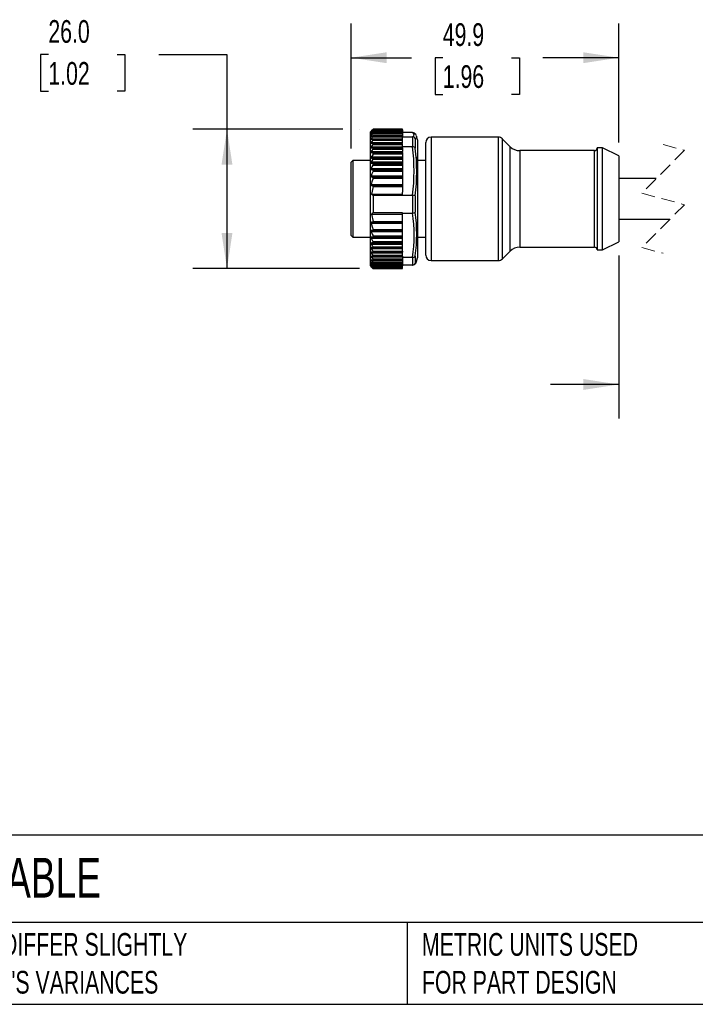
# Model space of a CAD drawing. Header units: millimetres. Extents: x 13 to 546, y 13 to 419.
# Tile 2 of 7: x 139 to 265, y 13 to 196. Entities that reach past the tile are written whole.
import ezdxf

# ---------------------------------------------------------------- set-up
doc = ezdxf.new("R2010")
doc.units = ezdxf.units.MM
doc.header["$LTSCALE"] = 2
doc.linetypes.add('SLD-Dashed', pattern=[1.905, 1.27, -0.635])
doc.linetypes.add('SLD-Solid', pattern=[0])
doc.layers.add('DIMENSIONS', color=140, linetype='SLD-Solid', lineweight=25)
doc.layers.add('TEXT', color=140, linetype='SLD-Solid', lineweight=25)
doc.styles.add('SLDTEXTSTYLE0', font='TXT', dxfattribs={"width": 0.7})
doc.dimstyles.new('SLDDIMSTYLE0', dxfattribs={"dimtxt": 4.316016, "dimasz": 6.604, "dimexe": 0, "dimexo": 0.0625, "dimgap": 1.079004, "dimtad": 0, "dimtih": 1, "dimtoh": 1, "dimdec": 1, "dimrnd": 1e-09, "dimzin": 12, "dimdsep": 46, "dimtxsty": 'SLDTEXTSTYLE0', "dimsah": 1, "dimcen": 0.09, "dimadec": 0, "dimazin": 3, "dimtfac": 1, "dimtdec": 1, "dimtofl": 0, "dimtmove": 0, "dimatfit": 3, "dimfxl": 0, "dimfrac": 2, "dimtolj": 1, "dimtzin": 12, "dimarcsym": 0})
doc.dimstyles.new('SLDDIMSTYLE1', dxfattribs={"dimtxt": 4.316016, "dimasz": 6.604, "dimexe": 0, "dimexo": 0.0625, "dimgap": 1.079004, "dimtad": 0, "dimtih": 1, "dimtoh": 1, "dimdec": 1, "dimrnd": 1e-09, "dimzin": 12, "dimdsep": 46, "dimtxsty": 'SLDTEXTSTYLE0', "dimsah": 1, "dimcen": 0.09, "dimadec": 0, "dimazin": 3, "dimtfac": 1, "dimtdec": 1, "dimtmove": 0, "dimatfit": 0, "dimfxl": 0, "dimfrac": 2, "dimtolj": 1, "dimtzin": 12, "dimarcsym": 0})
doc.dimstyles.new('SLDDIMSTYLE2', dxfattribs={"dimtxt": 4.316016, "dimasz": 6.604, "dimexe": 0, "dimexo": 0.0625, "dimgap": 1.079004, "dimtad": 0, "dimtih": 1, "dimtoh": 1, "dimdec": 1, "dimrnd": 1e-09, "dimzin": 4, "dimdsep": 46, "dimtxsty": 'SLDTEXTSTYLE0', "dimsah": 1, "dimcen": 0.09, "dimadec": 0, "dimazin": 1, "dimtfac": 1, "dimtdec": 1, "dimtofl": 0, "dimtmove": 0, "dimatfit": 3, "dimfxl": 0, "dimfrac": 2, "dimtolj": 1, "dimtzin": 12, "dimarcsym": 0})

# ---------------------------------------------------------------- blocks, each defined once
blk = doc.blocks.new('_D')
at = {"layer": 'DIMENSIONS'}
for p, q in [((200.5, 172.28), (200.5, 195.57)), ((250.4, 173.43), (250.4, 195.57)), ((200.5, 189.22), (211.75, 189.22)), ((217.59, 189.22), (216.15, 189.22)), ((216.15, 189.22), (216.15, 182.36)), ((230.42, 189.22), (231.87, 189.22)), ((231.87, 189.22), (231.87, 182.36)), ((250.4, 189.22), (236.27, 189.22)), ((216.15, 182.36), (217.59, 182.36)), ((231.87, 182.36), (230.42, 182.36))]:
    blk.add_line(p, q, dxfattribs=at)
for points in [[(200.5, 189.22), (207.11, 188.2), (207.11, 190.23)], [(250.4, 189.22), (243.8, 190.23), (243.8, 188.2)]]:
    blk.add_solid(points, dxfattribs=at)
at = {"layer": 'DIMENSIONS', "char_height": 4.233, "attachment_point": 1, "style": 'SLDTEXTSTYLE0'}
for s, insert in [('49.9', (217.59, 195.64)), ('1.96', (217.59, 187.82))]:
    blk.add_mtext(s, dxfattribs=dict(at, insert=insert))
blk = doc.blocks.new('_D_2')
at = {"layer": 'DIMENSIONS'}
for p, q in [((250.4, 152.35), (250.4, 121.93)), ((279.66, 152.35), (279.66, 121.93)), ((250.4, 128.28), (237.7, 128.28)), ((279.66, 128.28), (300.51, 128.28))]:
    blk.add_line(p, q, dxfattribs=at)
for points in [[(250.4, 128.28), (243.8, 129.3), (243.8, 127.27)], [(279.66, 128.28), (286.27, 127.27), (286.27, 129.3)]]:
    blk.add_solid(points, dxfattribs=at)
at = {"layer": 'DIMENSIONS', "char_height": 4.233, "attachment_point": 1, "style": 'SLDTEXTSTYLE0'}
for s, insert in [('3.0M', (305.03, 133.74)), ('[9.8FT]', (301.48, 126.88))]:
    blk.add_mtext(s, dxfattribs=dict(at, insert=insert))
blk = doc.blocks.new('_D_4')
at = {"layer": 'DIMENSIONS'}
for p, q in [((144.04, 189.81), (142.59, 189.81)), ((142.59, 189.81), (142.59, 182.95)), ((156.87, 189.81), (158.32, 189.81)), ((158.32, 189.81), (158.32, 182.95)), ((164.65, 189.81), (177.35, 189.81)), ((177.35, 189.81), (177.35, 175.89)), ((142.59, 182.95), (144.04, 182.95)), ((158.32, 182.95), (156.87, 182.95)), ((198.98, 175.89), (171, 175.89)), ((177.35, 175.89), (177.35, 149.89)), ((202.06, 175.89), (202.03, 175.89)), ((202.06, 149.89), (171, 149.89))]:
    blk.add_line(p, q, dxfattribs=at)
for points in [[(177.35, 175.89), (176.33, 169.28), (178.36, 169.28)], [(177.35, 149.89), (178.36, 156.5), (176.33, 156.5)]]:
    blk.add_solid(points, dxfattribs=at)
at = {"layer": 'DIMENSIONS', "char_height": 4.233, "attachment_point": 1, "style": 'SLDTEXTSTYLE0'}
for s, insert in [('26.0', (144.04, 196.23)), ('1.02', (144.04, 188.41))]:
    blk.add_mtext(s, dxfattribs=dict(at, insert=insert))

msp = doc.modelspace()

# ---------------------------------------------------------------- linework, layer by layer
for p, q in [((204.45, 175.74), (204.1, 175.39)), ((204.1, 150.39), (204.1, 175.39)), ((204.25, 175.51), (204.27, 175.51)), ((204.25, 175.35), (204.31, 175.35)), ((204.25, 175.06), (204.37, 175.06)), ((204.25, 174.63), (204.46, 174.63)), ((204.45, 175.74), (204.55, 175.83)), ((204.55, 175.82), (210.1, 175.82)), ((204.55, 175.7), (210.1, 175.7)), ((204.55, 175.43), (210.1, 175.43)), ((204.55, 175.17), (204.58, 175.18)), ((204.55, 175.03), (210.1, 175.03)), ((204.55, 174.49), (210.1, 174.49)), ((210.1, 174.68), (204.58, 174.68)), ((210.1, 175.19), (204.59, 175.19)), ((204.6, 175.89), (204.6, 175.88)), ((210.1, 175.89), (204.6, 175.89)), ((210.1, 175.88), (204.6, 175.88)), ((210.1, 175.79), (204.6, 175.79)), ((204.6, 175.79), (204.6, 175.77)), ((210.1, 175.79), (204.6, 175.79)), ((210.1, 175.77), (204.6, 175.77)), ((210.1, 175.56), (204.6, 175.56)), ((204.6, 175.55), (204.6, 175.52)), ((210.1, 175.55), (204.6, 175.55)), ((210.1, 175.52), (204.6, 175.52)), ((204.6, 175.17), (204.6, 175.13)), ((210.1, 175.17), (204.6, 175.17)), ((210.1, 175.13), (204.6, 175.13)), ((204.6, 174.66), (204.6, 174.6)), ((210.1, 174.66), (204.6, 174.66)), ((210.1, 174.6), (204.6, 174.6)), ((210.1, 175.89), (210.1, 175.88)), ((210.1, 175.82), (210.1, 175.88)), ((210.1, 175.79), (210.1, 175.82)), ((210.1, 175.79), (210.1, 175.77)), ((210.1, 175.79), (210.1, 175.79)), ((210.1, 175.77), (210.1, 175.7)), ((210.1, 175.7), (210.1, 175.56)), ((210.1, 175.56), (210.1, 175.55)), ((210.1, 175.55), (210.1, 175.52)), ((210.1, 175.52), (210.1, 175.43)), ((210.1, 175.43), (210.1, 175.19)), ((211.97, 175.24), (210.1, 175.24)), ((210.1, 175.19), (210.1, 175.17)), ((210.1, 175.17), (210.1, 175.13)), ((210.1, 175.13), (210.1, 175.03)), ((210.1, 175.03), (210.1, 174.68)), ((210.1, 174.68), (210.1, 174.66)), ((210.1, 174.66), (210.1, 174.6)), ((210.1, 174.6), (210.1, 174.49)), ((210.1, 174.49), (210.1, 174.48)), ((210.1, 174.47), (210.1, 174.48)), ((210.1, 174.02), (210.1, 174.47)), ((210.1, 174.47), (211.97, 174.47)), ((211.98, 172.58), (211.98, 174.47)), ((212.7, 174.56), (212.7, 174.55)), ((212.72, 174.55), (212.71, 174.57)), ((212.9, 173.89), (212.72, 174.56)), ((204.25, 174.08), (210.1, 174.08)), ((204.25, 173.4), (210.1, 173.4)), ((204.25, 172.61), (210.1, 172.61)), ((204.55, 173.83), (210.1, 173.83)), ((204.55, 173.05), (210.1, 173.05)), ((210.1, 173.3), (204.56, 173.3)), ((210.1, 174.05), (204.57, 174.05)), ((204.6, 174.02), (204.6, 173.95)), ((210.1, 174.02), (204.6, 174.02)), ((210.1, 173.95), (204.6, 173.95)), ((204.6, 173.26), (204.6, 173.17)), ((210.1, 173.26), (204.6, 173.26)), ((210.1, 173.17), (204.6, 173.17)), ((210.1, 173.26), (210.1, 173.95)), ((210.1, 172.58), (210.1, 173.17)), ((212.47, 174.09), (212.47, 172.37)), ((212.9, 173.89), (212.9, 151.89)), ((214.4, 152.39), (214.4, 173.39)), ((227.99, 174.39), (215.4, 174.39)), ((215.4, 174.39), (215.4, 151.39)), ((227.99, 151.39), (227.99, 174.39)), ((230.17, 172.62), (228.69, 174.1)), ((228.69, 174.1), (228.69, 151.68)), ((230.17, 153.16), (230.17, 172.62)), ((204.25, 171.71), (210.1, 171.71)), ((204.25, 171.52), (210.1, 171.52)), ((204.55, 172.44), (210.1, 172.44)), ((204.55, 172.15), (210.1, 172.15)), ((204.55, 171.47), (210.1, 171.47)), ((204.6, 172.38), (204.6, 172.29)), ((210.1, 172.38), (204.6, 172.38)), ((210.1, 172.29), (204.6, 172.29)), ((204.6, 171.4), (204.6, 171.23)), ((210.1, 171.4), (204.6, 171.4)), ((210.1, 171.23), (204.6, 171.23)), ((210.1, 172.44), (210.1, 172.58)), ((211.97, 172.58), (210.1, 172.58)), ((210.1, 172.44), (210.1, 172.38)), ((210.1, 172.38), (210.1, 172.29)), ((210.1, 172.29), (210.1, 172.15)), ((210.1, 172.15), (210.1, 171.74)), ((210.1, 171.55), (210.1, 171.74)), ((210.1, 171.55), (210.1, 171.52)), ((210.1, 171.52), (210.1, 171.47)), ((210.1, 171.47), (210.1, 171.4)), ((210.1, 171.4), (210.1, 171.23)), ((210.1, 171.23), (210.1, 170.73)), ((245.9, 171.89), (231.94, 171.89)), ((231.94, 171.89), (231.94, 154.97)), ((245.9, 154.97), (245.9, 171.89)), ((247.4, 172.39), (246.4, 172.39)), ((246.4, 172.39), (246.4, 154.53)), ((250.4, 170.89), (247.4, 172.39)), ((247.4, 154.53), (247.4, 172.39)), ((250.4, 170.89), (250.4, 155.85)), ((200.8, 170.04), (200.5, 169.74)), ((200.5, 156.04), (200.5, 169.74)), ((204.1, 170.04), (200.8, 170.04)), ((200.8, 170.04), (200.8, 155.74)), ((204.24, 169.77), (210.1, 169.77)), ((204.25, 170.73), (210.1, 170.73)), ((204.25, 169.56), (210.1, 169.56)), ((204.27, 170.51), (210.1, 170.51)), ((204.53, 170.49), (210.1, 170.49)), ((204.55, 169.4), (210.1, 169.4)), ((204.56, 170.27), (210.1, 170.27)), ((204.57, 169.2), (210.1, 169.2)), ((210.1, 170.73), (210.1, 170.51)), ((210.1, 170.51), (210.1, 170.49)), ((210.1, 170.49), (210.1, 170.27)), ((210.1, 170.27), (210.1, 169.77)), ((210.1, 169.77), (210.1, 169.56)), ((210.1, 169.56), (210.1, 169.4)), ((210.1, 169.4), (210.1, 169.2)), ((210.1, 169.2), (210.1, 168.57)), ((212.75, 170.69), (212.75, 170.04)), ((214.4, 170.04), (212.9, 170.04)), ((204.22, 167.22), (210.1, 167.22)), ((204.23, 168.57), (210.1, 168.57)), ((204.26, 168.37), (210.1, 168.37)), ((204.54, 168.24), (210.1, 168.24)), ((204.58, 168.03), (210.1, 168.03)), ((210.1, 168.57), (210.1, 168.37)), ((210.1, 168.37), (210.1, 168.24)), ((210.1, 168.24), (210.1, 168.03)), ((210.1, 168.03), (210.1, 167.22)), ((210.1, 167.22), (210.1, 167.01)), ((204.21, 165.59), (210.1, 165.59)), ((204.29, 167.01), (210.1, 167.01)), ((204.3, 165.39), (210.1, 165.39)), ((204.51, 166.94), (210.1, 166.94)), ((204.55, 165.29), (210.1, 165.29)), ((204.59, 166.74), (210.1, 166.74)), ((210.1, 167.01), (210.1, 166.94)), ((210.1, 166.94), (210.1, 166.74)), ((210.1, 166.74), (210.1, 165.59)), ((210.1, 165.59), (210.1, 165.39)), ((210.1, 165.39), (210.1, 165.29)), ((210.1, 165.29), (210.1, 165.19)), ((257.41, 166.69), (250.4, 166.69)), ((204.6, 165.19), (204.32, 163.8)), ((204.32, 163.8), (210.1, 163.8)), ((204.6, 165.19), (210.1, 165.19)), ((204.6, 163.51), (204.6, 160.3)), ((210.1, 163.51), (204.6, 163.51)), ((210.1, 165.19), (210.1, 164.13)), ((210.1, 163.57), (210.1, 164.13)), ((210.1, 163.57), (210.1, 163.51)), ((210.1, 163.57), (211.97, 163.57)), ((211.98, 160.24), (211.98, 163.57)), ((212.47, 163.45), (212.47, 160.41)), ((204.32, 160.05), (204.6, 158.66)), ((204.32, 160.05), (210.1, 160.05)), ((210.1, 160.3), (204.6, 160.3)), ((210.1, 160.3), (210.1, 160.24)), ((210.1, 160.24), (211.97, 160.24)), ((210.1, 159.72), (210.1, 160.24)), ((204.21, 158.34), (210.1, 158.34)), ((204.3, 158.52), (210.1, 158.52)), ((204.55, 158.57), (210.1, 158.57)), ((204.6, 158.66), (210.1, 158.66)), ((210.1, 158.66), (210.1, 159.72)), ((210.1, 158.57), (210.1, 158.66)), ((210.1, 158.52), (210.1, 158.57)), ((210.1, 158.34), (210.1, 158.52)), ((210.1, 157.19), (210.1, 158.34)), ((250.4, 159.09), (259.96, 159.09)), ((204.22, 156.8), (210.1, 156.8)), ((204.29, 156.98), (210.1, 156.98)), ((204.51, 157.01), (210.1, 157.01)), ((204.59, 157.19), (210.1, 157.19)), ((210.1, 157.01), (210.1, 157.19)), ((210.1, 156.98), (210.1, 157.01)), ((210.1, 156.8), (210.1, 156.98)), ((210.1, 155.99), (210.1, 156.8)), ((200.5, 156.04), (200.8, 155.74)), ((200.8, 155.74), (204.1, 155.74)), ((204.23, 155.55), (210.1, 155.55)), ((204.24, 154.47), (210.1, 154.47)), ((204.25, 154.65), (210.1, 154.65)), ((204.26, 155.73), (210.1, 155.73)), ((204.54, 155.81), (210.1, 155.81)), ((204.55, 154.74), (210.1, 154.74)), ((204.57, 154.92), (210.1, 154.92)), ((204.58, 155.99), (210.1, 155.99)), ((210.1, 155.81), (210.1, 155.99)), ((210.1, 155.73), (210.1, 155.81)), ((210.1, 155.55), (210.1, 155.73)), ((210.1, 154.92), (210.1, 155.55)), ((210.1, 154.74), (210.1, 154.92)), ((210.1, 154.65), (210.1, 154.74)), ((210.1, 154.47), (210.1, 154.65)), ((210.1, 153.96), (210.1, 154.47)), ((212.75, 155.74), (212.75, 155.19)), ((212.9, 155.74), (214.4, 155.74)), ((231.94, 154.97), (231.94, 153.89)), ((245.9, 153.89), (245.9, 154.97)), ((246.4, 154.53), (246.4, 153.39)), ((247.4, 153.39), (250.4, 154.89)), ((247.4, 153.39), (247.4, 154.53)), ((250.4, 155.85), (250.4, 154.89)), ((204.25, 153.62), (210.1, 153.62)), ((210.1, 152.79), (204.25, 152.79)), ((204.54, 153.78), (210.1, 153.78)), ((204.55, 152.93), (210.1, 152.93)), ((204.56, 153.96), (210.1, 153.96)), ((204.6, 153.12), (204.6, 152.97)), ((204.6, 153.12), (210.1, 153.12)), ((210.1, 152.97), (204.6, 152.97)), ((210.1, 153.78), (210.1, 153.96)), ((210.1, 153.62), (210.1, 153.78)), ((210.1, 153.12), (210.1, 153.62)), ((210.1, 153.12), (210.1, 152.97)), ((210.1, 152.93), (210.1, 152.97)), ((210.1, 152.76), (210.1, 152.93)), ((210.1, 152.35), (210.1, 152.76)), ((228.69, 151.68), (230.17, 153.16)), ((231.94, 153.89), (245.9, 153.89)), ((246.4, 153.39), (247.4, 153.39)), ((204.25, 152.19), (204.23, 152.19)), ((210.1, 152.05), (204.25, 152.05)), ((204.54, 151.43), (204.25, 151.43)), ((204.41, 150.93), (204.25, 150.93)), ((204.34, 150.57), (204.25, 150.57)), ((210.1, 152.35), (204.55, 152.35)), ((210.1, 151.62), (204.55, 151.62)), ((210.1, 151.02), (204.55, 151.02)), ((204.57, 152.11), (210.1, 152.11)), ((204.58, 151.42), (210.1, 151.42)), ((204.59, 150.85), (210.1, 150.85)), ((204.6, 152.23), (204.6, 152.15)), ((210.1, 152.23), (204.6, 152.23)), ((210.1, 152.15), (204.6, 152.15)), ((204.6, 151.51), (204.6, 151.44)), ((210.1, 151.51), (204.6, 151.51)), ((210.1, 151.44), (204.6, 151.44)), ((204.6, 150.92), (204.6, 150.86)), ((210.1, 150.92), (204.6, 150.92)), ((210.1, 150.86), (204.6, 150.86)), ((210.1, 152.23), (210.1, 152.35)), ((210.1, 152.23), (210.1, 152.15)), ((210.1, 152.11), (210.1, 152.15)), ((210.1, 151.98), (210.1, 152.11)), ((211.97, 151.98), (210.1, 151.98)), ((210.1, 151.98), (210.1, 151.51)), ((210.1, 151.44), (210.1, 150.92)), ((210.1, 150.86), (210.1, 150.54)), ((211.98, 150.54), (211.98, 151.98)), ((212.47, 152.24), (212.47, 150.92)), ((212.7, 151.22), (212.7, 151.23)), ((212.72, 151.22), (212.9, 151.89)), ((215.4, 151.39), (227.99, 151.39)), ((204.1, 150.39), (204.45, 150.04)), ((204.29, 150.34), (204.25, 150.34)), ((204.26, 150.24), (204.25, 150.24)), ((210.1, 150.54), (204.55, 150.54)), ((210.1, 150.2), (204.55, 150.2)), ((210.1, 150), (204.55, 150)), ((204.58, 149.94), (204.55, 149.94)), ((204.59, 150.4), (210.1, 150.4)), ((204.6, 150.45), (204.6, 150.41)), ((210.1, 150.45), (204.6, 150.45)), ((210.1, 150.41), (204.6, 150.41)), ((204.6, 150.12), (204.6, 150.1)), ((210.1, 150.12), (204.6, 150.12)), ((210.1, 150.1), (204.6, 150.1)), ((204.6, 150.09), (210.1, 150.09)), ((204.6, 149.94), (204.6, 149.93)), ((210.1, 149.94), (204.6, 149.94)), ((210.1, 149.93), (204.6, 149.93)), ((204.6, 149.92), (210.1, 149.92)), ((210.1, 149.89), (204.6, 149.89)), ((211.97, 150.54), (210.1, 150.54)), ((210.1, 150.45), (210.1, 150.54)), ((210.1, 150.45), (210.1, 150.41)), ((210.1, 150.41), (210.1, 150.4)), ((210.1, 150.2), (210.1, 150.4)), ((210.1, 150.12), (210.1, 150.2)), ((210.1, 150.12), (210.1, 150.1)), ((210.1, 150.09), (210.1, 150.1)), ((210.1, 150), (210.1, 150.09)), ((210.1, 149.94), (210.1, 150)), ((210.1, 149.94), (210.1, 149.93)), ((210.1, 149.92), (210.1, 149.93)), ((210.1, 149.89), (210.1, 149.92))]:
    msp.add_line(p, q)
at = {"color": 7, "linetype": 'SLD-Dashed', "lineweight": 18}
for p, q in [((258.68, 173.04), (262.68, 171.96)), ((262.68, 171.96), (254.68, 163.96)), ((254.68, 163.96), (262.68, 161.81)), ((262.68, 161.81), (254.68, 153.81)), ((254.68, 153.81), (258.68, 152.74))]:
    msp.add_line(p, q, dxfattribs=at)
at = {"flags": 128}
for points in [[(204.25, 175.51), (204.22, 175.48), (204.2, 175.46)], [(204.2, 175.45), (204.2, 175.45), (204.21, 175.46), (204.23, 175.47), (204.25, 175.49)], [(204.25, 175.35), (204.22, 175.31), (204.2, 175.29), (204.2, 175.28), (204.21, 175.28), (204.23, 175.29), (204.25, 175.31)], [(204.25, 175.06), (204.22, 175.02), (204.2, 174.99), (204.2, 174.97), (204.21, 174.97), (204.23, 174.98), (204.25, 174.99)], [(204.25, 174.63), (204.22, 174.59), (204.2, 174.55), (204.2, 174.53), (204.21, 174.52), (204.23, 174.53), (204.25, 174.53)], [(204.55, 175.82), (204.38, 175.65), (204.25, 175.51)], [(204.25, 175.49), (204.42, 175.64), (204.55, 175.75)], [(204.55, 175.7), (204.38, 175.51), (204.25, 175.35)], [(204.25, 175.31), (204.42, 175.43), (204.55, 175.53)], [(204.55, 175.43), (204.38, 175.22), (204.25, 175.06)], [(204.25, 174.99), (204.42, 175.09), (204.55, 175.17)], [(204.55, 175.03), (204.38, 174.81), (204.25, 174.63)], [(204.25, 174.53), (204.42, 174.61), (204.55, 174.67)], [(204.55, 174.49), (204.38, 174.26), (204.25, 174.08)], [(204.55, 175.53), (204.58, 175.55), (204.6, 175.56), (204.6, 175.55)], [(204.55, 174.67), (204.58, 174.68), (204.6, 174.68), (204.6, 174.66)], [(204.59, 175.18), (204.6, 175.18), (204.6, 175.17)], [(211.97, 174.47), (212.19, 174.68), (212.23, 174.9), (212.15, 175.07), (211.97, 175.24)], [(211.97, 175.24), (211.98, 175.24), (211.98, 175.24)], [(211.98, 174.47), (211.98, 174.47), (211.97, 174.47)], [(212.67, 174.66), (212.56, 174.87), (212.27, 175.14)], [(212.7, 174.55), (212.7, 174.36), (212.47, 174.09)], [(204.25, 174.08), (204.22, 174.03), (204.2, 173.99), (204.2, 173.96), (204.21, 173.95), (204.23, 173.95), (204.25, 173.95)], [(204.25, 173.4), (204.22, 173.35), (204.2, 173.31), (204.2, 173.28), (204.21, 173.26), (204.23, 173.25), (204.25, 173.25)], [(204.25, 172.61), (204.22, 172.55), (204.2, 172.51), (204.2, 172.47), (204.21, 172.45), (204.23, 172.44), (204.25, 172.44)], [(204.25, 173.95), (204.42, 174.01), (204.55, 174.05)], [(204.55, 173.83), (204.38, 173.59), (204.25, 173.4)], [(204.25, 173.25), (204.42, 173.28), (204.55, 173.3)], [(204.55, 173.05), (204.38, 172.8), (204.25, 172.61)], [(204.55, 174.05), (204.58, 174.05), (204.6, 174.04), (204.6, 174.02)], [(204.56, 173.3), (204.58, 173.3), (204.6, 173.28), (204.6, 173.26)], [(204.25, 171.71), (204.22, 171.65), (204.2, 171.61), (204.2, 171.57), (204.21, 171.54), (204.23, 171.52), (204.25, 171.52)], [(204.25, 172.44), (204.42, 172.44), (204.55, 172.44)], [(204.55, 172.15), (204.38, 171.9), (204.25, 171.71)], [(204.25, 171.52), (204.42, 171.49), (204.55, 171.47)], [(204.6, 171.23), (204.41, 170.95), (204.25, 170.73)], [(204.55, 172.44), (204.58, 172.43), (204.6, 172.41), (204.6, 172.38)], [(211.97, 172.58), (211.98, 172.58), (211.98, 172.58)], [(204.25, 170.73), (204.22, 170.67), (204.21, 170.62), (204.2, 170.58), (204.21, 170.55), (204.23, 170.53), (204.27, 170.51)], [(204.24, 169.77), (204.22, 169.72), (204.2, 169.66), (204.2, 169.62), (204.22, 169.59), (204.25, 169.56)], [(204.57, 169.2), (204.38, 168.85), (204.23, 168.57)], [(204.56, 170.27), (204.38, 169.99), (204.24, 169.77)], [(204.25, 169.56), (204.42, 169.47), (204.55, 169.4)], [(204.27, 170.51), (204.42, 170.5), (204.53, 170.49)], [(204.53, 170.49), (204.57, 170.47), (204.59, 170.45), (204.6, 170.4), (204.6, 170.36), (204.58, 170.32), (204.56, 170.27)], [(204.55, 169.4), (204.58, 169.38), (204.6, 169.34), (204.6, 169.3), (204.59, 169.25), (204.57, 169.21), (204.57, 169.2)], [(204.23, 168.57), (204.21, 168.52), (204.2, 168.47), (204.21, 168.43), (204.22, 168.4), (204.26, 168.37)], [(204.58, 168.03), (204.37, 167.58), (204.22, 167.22)], [(204.26, 168.37), (204.42, 168.29), (204.54, 168.24)], [(204.54, 168.24), (204.58, 168.21), (204.6, 168.17), (204.6, 168.12), (204.59, 168.07), (204.58, 168.03)], [(204.59, 166.74), (204.37, 166.1), (204.21, 165.59)], [(204.29, 167.01), (204.41, 166.97), (204.51, 166.94)], [(204.3, 165.39), (204.44, 165.33), (204.55, 165.29)], [(204.32, 163.8), (204.48, 163.63), (204.6, 163.51)], [(211.98, 163.57), (211.98, 163.57), (211.97, 163.57)], [(204.6, 160.3), (204.44, 160.16), (204.32, 160.05)], [(211.97, 160.24), (211.98, 160.24), (211.98, 160.24)], [(204.3, 158.52), (204.24, 158.49), (204.21, 158.45), (204.2, 158.4), (204.21, 158.35), (204.21, 158.34)], [(204.21, 158.34), (204.41, 157.69), (204.59, 157.19)], [(204.55, 158.57), (204.41, 158.54), (204.3, 158.52)], [(204.29, 156.98), (204.24, 156.97), (204.21, 156.93), (204.2, 156.9), (204.2, 156.85), (204.22, 156.81), (204.22, 156.8)], [(204.22, 156.8), (204.42, 156.34), (204.58, 155.99)], [(204.51, 157.01), (204.39, 156.99), (204.29, 156.98)], [(204.59, 157.19), (204.6, 157.14), (204.6, 157.1), (204.59, 157.06), (204.57, 157.03), (204.52, 157.01), (204.51, 157.01)], [(204.26, 155.73), (204.22, 155.71), (204.21, 155.68), (204.2, 155.64), (204.21, 155.6), (204.23, 155.55)], [(204.25, 154.65), (204.22, 154.63), (204.2, 154.6), (204.2, 154.56), (204.22, 154.52), (204.24, 154.47)], [(204.23, 155.55), (204.42, 155.2), (204.57, 154.92)], [(204.24, 154.47), (204.42, 154.19), (204.56, 153.96)], [(204.55, 154.74), (204.38, 154.69), (204.25, 154.65)], [(204.54, 155.81), (204.38, 155.77), (204.26, 155.73)], [(204.58, 155.99), (204.6, 155.94), (204.6, 155.89), (204.59, 155.85), (204.58, 155.83), (204.54, 155.81)], [(204.57, 154.92), (204.59, 154.87), (204.6, 154.82), (204.6, 154.78), (204.58, 154.76), (204.55, 154.74)], [(204.27, 153.81), (204.23, 153.8), (204.21, 153.78), (204.2, 153.75), (204.21, 153.71), (204.23, 153.67), (204.25, 153.62)], [(204.25, 152.95), (204.22, 152.94), (204.2, 152.93), (204.2, 152.89), (204.21, 152.86), (204.23, 152.82), (204.25, 152.79)], [(204.25, 153.62), (204.45, 153.34), (204.6, 153.12)], [(204.55, 152.93), (204.38, 152.94), (204.25, 152.95)], [(204.25, 152.79), (204.42, 152.54), (204.55, 152.35)], [(204.53, 153.78), (204.38, 153.8), (204.27, 153.81)], [(204.56, 153.96), (204.59, 153.91), (204.6, 153.87), (204.6, 153.83), (204.59, 153.8), (204.57, 153.79), (204.53, 153.78)], [(204.6, 152.97), (204.59, 152.94), (204.58, 152.93), (204.55, 152.93)], [(204.22, 152.19), (204.2, 152.17), (204.2, 152.15), (204.21, 152.12), (204.23, 152.08), (204.25, 152.05)], [(204.25, 151.54), (204.22, 151.55), (204.2, 151.54), (204.2, 151.52), (204.21, 151.49), (204.23, 151.45), (204.25, 151.43)], [(204.25, 151.02), (204.22, 151.03), (204.2, 151.03), (204.2, 151.01), (204.21, 150.99), (204.23, 150.96), (204.25, 150.93)], [(204.25, 150.63), (204.22, 150.64), (204.2, 150.65), (204.2, 150.64), (204.21, 150.62), (204.23, 150.59), (204.25, 150.57)], [(204.55, 152.12), (204.38, 152.15), (204.25, 152.19)], [(204.25, 152.05), (204.42, 151.81), (204.55, 151.62)], [(204.55, 151.42), (204.38, 151.49), (204.25, 151.54)], [(204.25, 151.43), (204.42, 151.2), (204.55, 151.02)], [(204.55, 150.86), (204.38, 150.95), (204.25, 151.02)], [(204.25, 150.93), (204.42, 150.71), (204.55, 150.54)], [(204.55, 150.42), (204.38, 150.54), (204.25, 150.63)], [(204.25, 150.57), (204.42, 150.36), (204.55, 150.2)], [(204.6, 152.15), (204.59, 152.12), (204.58, 152.11), (204.55, 152.12)], [(204.6, 151.44), (204.59, 151.42), (204.58, 151.42), (204.55, 151.42)], [(204.6, 150.86), (204.59, 150.85), (204.58, 150.85), (204.55, 150.86)], [(211.98, 151.98), (211.98, 151.98), (211.97, 151.98)], [(212.27, 150.64), (212.56, 150.91), (212.71, 151.2)], [(212.47, 150.92), (212.7, 151.17), (212.7, 151.22)], [(204.25, 150.37), (204.22, 150.39), (204.2, 150.4), (204.2, 150.4), (204.21, 150.38), (204.23, 150.36), (204.25, 150.34)], [(204.25, 150.25), (204.22, 150.28), (204.2, 150.29), (204.2, 150.29), (204.21, 150.28), (204.23, 150.26), (204.25, 150.24)], [(204.55, 150.13), (204.38, 150.26), (204.25, 150.37)], [(204.25, 150.34), (204.42, 150.15), (204.55, 150)], [(204.55, 149.97), (204.38, 150.13), (204.25, 150.25)], [(204.25, 150.24), (204.42, 150.07), (204.55, 149.94)], [(204.6, 150.41), (204.59, 150.4), (204.58, 150.41), (204.55, 150.42)], [(204.6, 150.1), (204.59, 150.1), (204.58, 150.11), (204.55, 150.13)], [(211.97, 150.54), (211.98, 150.54), (211.98, 150.54)]]:
    msp.add_lwpolyline(points, dxfattribs=at)
for centre, radius, start, end in [((205.21, 175.2), 0.917, 131.6651, 136.2987), ((203.96, 176.42), 0.836, 314.7467, 320.1551), ((204.62, 175.71), 0.085, 102.2008, 146.9975), ((204.34, 175.91), 0.294, 314.6625, 332.2065), ((204.37, 175.6), 0.244, 316.023, 339.714), ((204.37, 175.19), 0.238, 317.7369, 344.6564), ((204.36, 174.65), 0.243, 319.3658, 348.0797), ((212, 174.83), 0.409, 49.1077, 92.3807), ((211.97, 173.95), 0.518, 15.8724, 88.3482), ((204.35, 173.99), 0.252, 320.749, 350.5544), ((204.34, 173.21), 0.26, 321.8321, 352.4139), ((215.4, 173.39), 1, 90.0002, 180), ((227.99, 173.39), 1, 44.9997, 90.0001), ((231.94, 174.39), 2.5, 225, 269.9999), ((204.34, 172.31), 0.267, 322.6047, 353.8597), ((204.54, 171.41), 0.0623, 354.2426, 82.0403), ((173.93, 168.08), 38.3, 353.2397, 6.7603), ((212.05, 172.08), 0.507, 35.1743, 97.7848), ((175.27, 167.91), 37.46, 353.1566, 6.8434), ((245.9, 172.39), 0.5, 270.0002, 360), ((204.34, 167.14), 0.144, 148.9351, 248.7329), ((204.36, 165.54), 0.161, 159.8022, 246.9699), ((204.45, 166.8), 0.154, 333.9965, 67.2858), ((204.52, 165.21), 0.0848, 343.2372, 66.1703), ((211.98, 162.5), 1.06, 62.6551, 89.6648), ((180.14, 156.11), 32.1, 352.6147, 7.3853), ((212, 160.95), 0.717, 268.7754, 310.7207), ((181.34, 156.33), 31.39, 352.5236, 7.4764), ((204.53, 158.64), 0.0692, 285.0813, 20.1812), ((231.94, 151.39), 2.5, 90.0001, 135), ((245.9, 153.39), 0.5, 0, 89.9998), ((204.36, 152.2), 0.243, 7.5116, 39.5083), ((204.37, 151.47), 0.232, 9.4767, 40.8827), ((204.39, 150.87), 0.221, 12.1785, 42.5524), ((212.03, 152.47), 0.486, 263.7895, 332.2207), ((211.97, 151.05), 0.513, 271.4856, 345.4299), ((215.4, 152.39), 1, 180, 269.9998), ((227.99, 152.39), 1, 269.9999, 315.0003), ((204.39, 150.39), 0.216, 16.0659, 44.4005), ((204.39, 150.04), 0.228, 21.9714, 46.0876), ((204.33, 149.77), 0.322, 31.5654, 46.6689), ((204.71, 150.11), 0.214, 221.4342, 239.9485), ((205.21, 150.58), 0.917, 223.7013, 228.3349)]:
    msp.add_arc(centre, radius, start, end)
at = {"layer": 'TEXT'}
for p, q in [((546.1, 44.25), (12.7, 44.25)), ((546.1, 27.94), (12.7, 27.94)), ((210.97, 27.94), (210.97, 12.7)), ((12.7, 12.7), (546.1, 12.7))]:
    msp.add_line(p, q, dxfattribs=at)

# ---------------------------------------------------------------- texts
at = {"layer": 'TEXT', "attachment_point": 1, "style": 'SLDTEXTSTYLE0'}
for s, insert, char_height in [('MURRELEKTRONIK CONNECTION CABLE', (15.93, 40.01), 7.4083), ("PART DIMENSIONS MAY DIFFER SLIGHTLY ^JDUE TO MANUFACTURER'S VARIANCES", (87.83, 25.99), 4.2333), ('METRIC UNITS USED ^JFOR PART DESIGN', (213.71, 25.99), 4.2333)]:
    msp.add_mtext(s, dxfattribs=dict(at, insert=insert, char_height=char_height))

# ---------------------------------------------------------------- dimensions: what is measured, and where the dimension line sits
at = {"layer": 'DIMENSIONS'}
dim = msp.add_linear_dim(base=(177.35, 149.89), p1=(204.6, 175.89), p2=(204.6, 149.89), angle=90, dimstyle='SLDDIMSTYLE2', dxfattribs=at)
dim.commit()
dim.dimension.update_dxf_attribs({"geometry": '_D_4', "text_midpoint": (177.35, 189.81), "dimtype": 160})
dim = msp.add_linear_dim(base=(200.5, 189.22), p1=(250.4, 170.89), p2=(200.5, 169.74), dimstyle='SLDDIMSTYLE0', dxfattribs=at)
dim.commit()
dim.dimension.update_dxf_attribs({"geometry": '_D', "text_midpoint": (224.01, 189.22), "dimtype": 160})
dim = msp.add_linear_dim(base=(250.4, 128.28), p1=(279.66, 154.89), p2=(250.4, 154.89), text='3.0M\\P[9.8FT]', dimstyle='SLDDIMSTYLE1', dxfattribs=at)
dim.commit()
dim.dimension.update_dxf_attribs({"geometry": '_D_2', "text_midpoint": (312.02, 128.28), "dimtype": 160})

doc.saveas('drawing.dxf')
